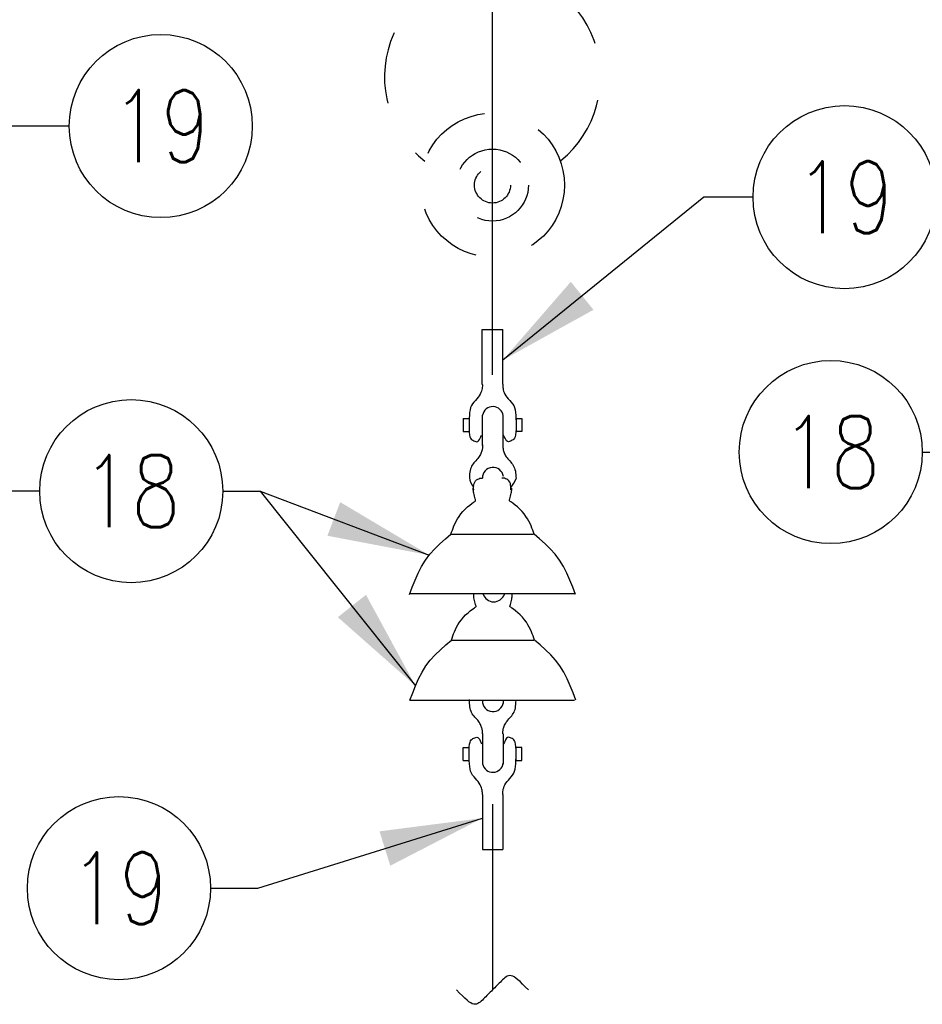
# Model space of a CAD drawing. Extents: x 0 to 7.1, y 0 to 9.85.
# Tile 4 of 7: x 1.2 to 2.77, y 7.04 to 8.75. Entities that reach past the tile are written whole.
import ezdxf
from ezdxf.enums import TextEntityAlignment as Align

# ---------------------------------------------------------------- set-up
doc = ezdxf.new("R2010")
doc.units = 0
doc.header["$MEASUREMENT"] = 0
doc.linetypes.add('HIDDEN2', pattern=[0.1875, 0.125, -0.0625])
doc.layers.get('0').update_dxf_attribs({"color": 2, "linetype": 'CONTINUOUS'})
doc.layers.add('E-DETL', color=2, linetype='CONTINUOUS')
doc.layers.add('E-DETL-TEXT', color=3, linetype='CONTINUOUS')
doc.styles.add('ROMANS', font='ROMANS.SHX', dxfattribs={"width": 0.8})

# ---------------------------------------------------------------- blocks, each defined once
blk = doc.blocks.new('BREAK')
blk.add_lwpolyline([(0, 0.0625), (-0.0055, 0.057), (-0.0103, 0.0521), (-0.0144, 0.0479), (-0.0177, 0.0441), (-0.0205, 0.0408), (-0.0225, 0.0378), (-0.0239, 0.0351), (-0.0247, 0.0326), (-0.0249, 0.0302), (-0.0246, 0.0279), (-0.0238, 0.0257), (-0.0226, 0.0236), (-0.0211, 0.0216), (-0.0194, 0.0196), (-0.0176, 0.0176), (-0.0156, 0.0156), (-0.0137, 0.0137), (-0.0117, 0.0117), (-0.0098, 0.0098), (-0.0078, 0.0078), (-0.0059, 0.0059), (-0.0039, 0.0039), (-0.002, 0.002), (0, 0), (0.002, -0.002), (0.0039, -0.0039), (0.0059, -0.0059), (0.0078, -0.0078), (0.0098, -0.0098), (0.0117, -0.0117), (0.0137, -0.0137), (0.0156, -0.0156), (0.0176, -0.0176), (0.0194, -0.0196), (0.0211, -0.0216), (0.0226, -0.0236), (0.0238, -0.0257), (0.0246, -0.0279), (0.0249, -0.0302), (0.0247, -0.0326), (0.0239, -0.0351), (0.0225, -0.0378), (0.0205, -0.0408), (0.0177, -0.0441), (0.0144, -0.0479), (0.0103, -0.0521), (0.0055, -0.057), (0, -0.0625)])

msp = doc.modelspace()

# ---------------------------------------------------------------- linework, layer by layer
at = {"layer": 'E-DETL'}
for p, q in [((2.0227, 8.1311), (2.0227, 9.428)), ((2.0227, 7.3858), (2.0227, 7.0631))]:
    msp.add_line(p, q, dxfattribs=at)
at = {"layer": 'E-DETL', "color": 4}
for p, q in [((2.005, 8.1148), (2.005, 8.2098)), ((2.005, 8.2098), (2.0407, 8.2098)), ((2.0407, 8.1148), (2.0407, 8.2098)), ((2.0043, 8.1051), (2.0036, 8.1027)), ((2.0047, 8.1073), (2.0043, 8.1051)), ((2.005, 8.1093), (2.0047, 8.1073)), ((2.005, 8.1148), (2.0051, 8.113)), ((2.0051, 8.1112), (2.005, 8.1093)), ((2.0051, 8.113), (2.0051, 8.1112)), ((2.0407, 8.1148), (2.0406, 8.113)), ((2.0406, 8.113), (2.0406, 8.1112)), ((2.0406, 8.1112), (2.0407, 8.1093)), ((2.0407, 8.1093), (2.041, 8.1073)), ((2.041, 8.1073), (2.0414, 8.1051)), ((2.0414, 8.1051), (2.0421, 8.1027)), ((1.9955, 8.0894), (1.993, 8.0867)), ((1.9978, 8.0921), (1.9955, 8.0894)), ((1.9997, 8.0948), (1.9978, 8.0921)), ((2.0013, 8.0975), (1.9997, 8.0948)), ((2.0026, 8.1002), (2.0013, 8.0975)), ((2.0036, 8.1027), (2.0026, 8.1002)), ((2.0421, 8.1027), (2.0431, 8.1002)), ((2.0431, 8.1002), (2.0444, 8.0975)), ((2.0444, 8.0975), (2.046, 8.0948)), ((2.046, 8.0948), (2.0479, 8.0921)), ((2.0479, 8.0921), (2.0502, 8.0894)), ((2.0502, 8.0894), (2.0527, 8.0867)), ((1.9837, 8.0703), (1.983, 8.066)), ((1.9847, 8.0742), (1.9837, 8.0703)), ((1.9862, 8.0777), (1.9847, 8.0742)), ((1.9882, 8.0809), (1.9862, 8.0777)), ((1.9905, 8.0839), (1.9882, 8.0809)), ((1.993, 8.0867), (1.9905, 8.0839)), ((2.0527, 8.0867), (2.0552, 8.0839)), ((2.0552, 8.0839), (2.0575, 8.0809)), ((2.0575, 8.0809), (2.0595, 8.0777)), ((2.0595, 8.0777), (2.061, 8.0742)), ((2.061, 8.0742), (2.062, 8.0703)), ((2.062, 8.0703), (2.0627, 8.066)), ((1.972, 8.0553), (1.982, 8.0553)), ((1.972, 8.0553), (1.972, 8.0327)), ((1.982, 8.0553), (1.982, 8.0327)), ((1.9823, 8.0557), (1.9821, 8.0497)), ((1.9826, 8.0611), (1.9823, 8.0557)), ((1.983, 8.066), (1.9826, 8.0611)), ((2.0054, 8.0086), (2.0054, 8.0611)), ((2.0411, 8.0092), (2.0411, 8.0617)), ((2.0627, 8.066), (2.0631, 8.0611)), ((2.0631, 8.0611), (2.0634, 8.0557)), ((2.0634, 8.0557), (2.0636, 8.0497)), ((2.0638, 8.0555), (2.0736, 8.0555)), ((2.0638, 8.0555), (2.0638, 8.0327)), ((2.0736, 8.0555), (2.0736, 8.0327)), ((1.9821, 8.0497), (1.982, 8.0433)), ((1.982, 8.0433), (1.9821, 8.0372)), ((1.9821, 8.0372), (1.9824, 8.0315)), ((2.0636, 8.0372), (2.0633, 8.0315)), ((2.0636, 8.0497), (2.0637, 8.0433)), ((2.0637, 8.0433), (2.0636, 8.0372)), ((1.972, 8.0327), (1.982, 8.0327)), ((1.9824, 8.0315), (1.9829, 8.0269)), ((1.9829, 8.0269), (1.9836, 8.0235)), ((1.9836, 8.0235), (1.9846, 8.0211)), ((1.9846, 8.0211), (1.9858, 8.0195)), ((1.9858, 8.0195), (1.9872, 8.0184)), ((1.9872, 8.0184), (1.9887, 8.0176)), ((1.9985, 8.0168), (1.9999, 8.0187)), ((1.9999, 8.0187), (2.0012, 8.021)), ((2.0012, 8.021), (2.0025, 8.0237)), ((2.0025, 8.0237), (2.0037, 8.0265)), ((2.0432, 8.0237), (2.042, 8.0265)), ((2.0445, 8.021), (2.0432, 8.0237)), ((2.0458, 8.0187), (2.0445, 8.021)), ((2.0472, 8.0168), (2.0458, 8.0187)), ((2.0585, 8.0184), (2.057, 8.0176)), ((2.0599, 8.0195), (2.0585, 8.0184)), ((2.0611, 8.0211), (2.0599, 8.0195)), ((2.0621, 8.0235), (2.0611, 8.0211)), ((2.0628, 8.0269), (2.0621, 8.0235)), ((2.0633, 8.0315), (2.0628, 8.0269)), ((2.0736, 8.0327), (2.0638, 8.0327)), ((1.9887, 8.0176), (1.9903, 8.0166)), ((1.9903, 8.0166), (1.992, 8.0158)), ((1.992, 8.0158), (1.9937, 8.0152)), ((1.9937, 8.0152), (1.9954, 8.0151)), ((1.9954, 8.0151), (1.997, 8.0156)), ((1.997, 8.0156), (1.9985, 8.0168)), ((2.0049, 8.0021), (2.0047, 8.0007)), ((2.0051, 8.0035), (2.0049, 8.0021)), ((2.0052, 8.0048), (2.0051, 8.0035)), ((2.0052, 8.0095), (2.0052, 8.0083)), ((2.0052, 8.0083), (2.0053, 8.0072)), ((2.0053, 8.006), (2.0052, 8.0048)), ((2.0053, 8.0072), (2.0053, 8.006)), ((2.0409, 8.0095), (2.0408, 8.0083)), ((2.0408, 8.0083), (2.0408, 8.0071)), ((2.0408, 8.0071), (2.0408, 8.0059)), ((2.0408, 8.0059), (2.0409, 8.0047)), ((2.0409, 8.0047), (2.041, 8.0034)), ((2.041, 8.0034), (2.0412, 8.002)), ((2.0412, 8.002), (2.0414, 8.0006)), ((2.0487, 8.0156), (2.0472, 8.0168)), ((2.0503, 8.0151), (2.0487, 8.0156)), ((2.052, 8.0152), (2.0503, 8.0151)), ((2.0537, 8.0158), (2.052, 8.0152)), ((2.0554, 8.0166), (2.0537, 8.0158)), ((2.057, 8.0176), (2.0554, 8.0166)), ((1.997, 7.9856), (1.9954, 7.9839)), ((1.9984, 7.9874), (1.997, 7.9856)), ((1.9997, 7.9891), (1.9984, 7.9874)), ((2.0008, 7.9909), (1.9997, 7.9891)), ((2.0018, 7.9927), (2.0008, 7.9909)), ((2.0026, 7.9944), (2.0018, 7.9927)), ((2.0033, 7.9961), (2.0026, 7.9944)), ((2.0039, 7.9977), (2.0033, 7.9961)), ((2.0043, 7.9993), (2.0039, 7.9977)), ((2.0047, 8.0007), (2.0043, 7.9993)), ((2.0414, 8.0006), (2.0418, 7.9991)), ((2.0418, 7.9991), (2.0423, 7.9975)), ((2.0423, 7.9975), (2.0429, 7.9958)), ((2.0429, 7.9958), (2.0436, 7.9941)), ((2.0436, 7.9941), (2.0445, 7.9924)), ((2.0445, 7.9924), (2.0455, 7.9906)), ((2.0455, 7.9906), (2.0467, 7.9888)), ((2.0467, 7.9888), (2.048, 7.987)), ((2.048, 7.987), (2.0495, 7.9852)), ((2.0495, 7.9852), (2.0511, 7.9834)), ((1.9845, 7.9677), (1.9839, 7.9651)), ((1.9854, 7.9701), (1.9845, 7.9677)), ((1.9865, 7.9724), (1.9854, 7.9701)), ((1.9877, 7.9745), (1.9865, 7.9724)), ((1.989, 7.9765), (1.9877, 7.9745)), ((1.9905, 7.9784), (1.989, 7.9765)), ((1.9921, 7.9803), (1.9905, 7.9784)), ((1.9938, 7.9821), (1.9921, 7.9803)), ((1.9954, 7.9839), (1.9938, 7.9821)), ((2.0511, 7.9834), (2.0528, 7.9816)), ((2.0528, 7.9816), (2.0544, 7.9797)), ((2.0544, 7.9797), (2.056, 7.9778)), ((2.056, 7.9778), (2.0575, 7.9758)), ((2.0575, 7.9758), (2.0588, 7.9737)), ((2.0588, 7.9737), (2.06, 7.9715)), ((2.06, 7.9715), (2.061, 7.9692)), ((2.061, 7.9692), (2.0618, 7.9667)), ((1.9828, 7.9562), (1.9826, 7.9527)), ((1.983, 7.9594), (1.9828, 7.9562)), ((1.9834, 7.9624), (1.983, 7.9594)), ((1.9839, 7.9651), (1.9834, 7.9624)), ((1.997, 7.9498), (1.999, 7.9508)), ((1.999, 7.9508), (2.0007, 7.9515)), ((2.0007, 7.9515), (2.0021, 7.9518)), ((2.0021, 7.9518), (2.0032, 7.952)), ((2.0032, 7.952), (2.004, 7.9519)), ((2.004, 7.9519), (2.0047, 7.9518)), ((2.0047, 7.9518), (2.0053, 7.9515)), ((2.0398, 7.9518), (2.0392, 7.9515)), ((2.0405, 7.9519), (2.0398, 7.9518)), ((2.0413, 7.952), (2.0405, 7.9519)), ((2.0424, 7.9518), (2.0413, 7.952)), ((2.0438, 7.9515), (2.0424, 7.9518)), ((2.0455, 7.9508), (2.0438, 7.9515)), ((2.0474, 7.9498), (2.0455, 7.9508)), ((2.0618, 7.9667), (2.0624, 7.964)), ((2.0624, 7.964), (2.0629, 7.9611)), ((2.0629, 7.9611), (2.0632, 7.958)), ((2.0632, 7.958), (2.0634, 7.9546)), ((2.0634, 7.9546), (2.0636, 7.951)), ((1.9893, 7.9327), (1.9893, 7.9342)), ((1.99, 7.9372), (1.9903, 7.94)), ((1.99, 7.9343), (1.99, 7.9372)), ((1.9901, 7.9312), (1.99, 7.9343)), ((1.9903, 7.94), (1.9908, 7.9426)), ((1.9908, 7.9426), (1.9918, 7.945)), ((1.9918, 7.945), (1.9933, 7.9469)), ((1.9933, 7.9469), (1.9951, 7.9486)), ((1.9951, 7.9486), (1.997, 7.9498)), ((2.0494, 7.9486), (2.0474, 7.9498)), ((2.0512, 7.9469), (2.0494, 7.9486)), ((2.0527, 7.945), (2.0512, 7.9469)), ((2.0537, 7.9426), (2.0527, 7.945)), ((2.0542, 7.94), (2.0537, 7.9426)), ((2.0545, 7.9372), (2.0542, 7.94)), ((2.0544, 7.9312), (2.0545, 7.9343)), ((2.0545, 7.9343), (2.0545, 7.9372)), ((2.0561, 7.9327), (2.0562, 7.9342)), ((1.9894, 7.9312), (1.9893, 7.9327)), ((1.9895, 7.9295), (1.9894, 7.9312)), ((1.9898, 7.9277), (1.9895, 7.9295)), ((1.9901, 7.9255), (1.9898, 7.9277)), ((1.9906, 7.9231), (1.9901, 7.9255)), ((1.9912, 7.9206), (1.9906, 7.9231)), ((1.9918, 7.9182), (1.9912, 7.9206)), ((1.9925, 7.916), (1.9918, 7.9182)), ((1.993, 7.9144), (1.9925, 7.916)), ((2.0525, 7.9144), (2.053, 7.916)), ((2.053, 7.916), (2.0536, 7.9182)), ((2.0536, 7.9182), (2.0542, 7.9206)), ((2.0542, 7.9206), (2.0548, 7.9231)), ((2.0548, 7.9231), (2.0553, 7.9255)), ((2.0553, 7.9255), (2.0557, 7.9277)), ((2.0557, 7.9277), (2.0559, 7.9295)), ((2.0559, 7.9295), (2.0561, 7.9312)), ((2.0561, 7.9312), (2.0561, 7.9327)), ((1.9753, 7.898), (1.9795, 7.9018)), ((1.9795, 7.9018), (1.9835, 7.9051)), ((1.9835, 7.9051), (1.9871, 7.9079)), ((1.9871, 7.9079), (1.9899, 7.91)), ((1.9899, 7.91), (1.9919, 7.9113)), ((1.9919, 7.9113), (1.993, 7.9121)), ((1.9933, 7.9133), (1.993, 7.9144)), ((1.993, 7.9121), (1.9934, 7.9127)), ((1.9934, 7.9127), (1.9933, 7.9133)), ((2.0521, 7.9133), (2.0525, 7.9144)), ((2.0521, 7.9127), (2.0521, 7.9133)), ((2.0525, 7.9121), (2.0521, 7.9127)), ((2.0536, 7.9113), (2.0525, 7.9121)), ((2.0555, 7.91), (2.0536, 7.9113)), ((2.0584, 7.9079), (2.0555, 7.91)), ((2.062, 7.9051), (2.0584, 7.9079)), ((2.066, 7.9018), (2.062, 7.9051)), ((2.0701, 7.898), (2.066, 7.9018)), ((1.962, 7.8811), (1.9647, 7.8854)), ((1.9647, 7.8854), (1.9678, 7.8897)), ((1.9678, 7.8897), (1.9714, 7.8939)), ((1.9714, 7.8939), (1.9753, 7.898)), ((2.0741, 7.8939), (2.0701, 7.898)), ((2.0776, 7.8897), (2.0741, 7.8939)), ((2.0807, 7.8854), (2.0776, 7.8897)), ((2.0835, 7.8811), (2.0807, 7.8854)), ((1.953, 7.8614), (1.9543, 7.8651)), ((1.9543, 7.8651), (1.9558, 7.8688)), ((1.9558, 7.8688), (1.9576, 7.8728)), ((1.9576, 7.8728), (1.9596, 7.8769)), ((1.9596, 7.8769), (1.962, 7.8811)), ((2.0858, 7.8769), (2.0835, 7.8811)), ((2.0879, 7.8728), (2.0858, 7.8769)), ((2.0896, 7.8688), (2.0879, 7.8728)), ((2.0911, 7.8651), (2.0896, 7.8688)), ((2.0925, 7.8614), (2.0911, 7.8651)), ((1.9409, 7.8461), (1.9506, 7.8544)), ((1.9506, 7.8544), (1.9517, 7.8579)), ((1.9506, 7.8544), (2.0939, 7.8544)), ((1.9517, 7.8579), (1.953, 7.8614)), ((2.0937, 7.8579), (2.0925, 7.8614)), ((2.0949, 7.8544), (2.0937, 7.8579)), ((2.1045, 7.8461), (2.0949, 7.8544)), ((1.9224, 7.8289), (1.9315, 7.8377)), ((1.9315, 7.8377), (1.9409, 7.8461)), ((2.114, 7.8377), (2.1045, 7.8461)), ((2.123, 7.8289), (2.114, 7.8377)), ((1.9063, 7.8095), (1.914, 7.8195)), ((1.914, 7.8195), (1.9224, 7.8289)), ((2.1315, 7.8195), (2.123, 7.8289)), ((2.1392, 7.8095), (2.1315, 7.8195)), ((1.8936, 7.787), (1.8996, 7.7986)), ((1.8996, 7.7986), (1.9063, 7.8095)), ((2.1459, 7.7986), (2.1392, 7.8095)), ((2.1518, 7.787), (2.1459, 7.7986)), ((1.8883, 7.7749), (1.8936, 7.787)), ((2.1571, 7.7749), (2.1518, 7.787)), ((1.8786, 7.7498), (1.8834, 7.7624)), ((1.8834, 7.7624), (1.8883, 7.7749)), ((2.1621, 7.7624), (2.1571, 7.7749)), ((2.1668, 7.7498), (2.1621, 7.7624)), ((1.8794, 7.7513), (2.1649, 7.7513)), ((1.9901, 7.749), (1.99, 7.7505)), ((1.9901, 7.7474), (1.9901, 7.749)), ((1.9903, 7.7458), (1.9901, 7.7474)), ((1.9905, 7.7439), (1.9903, 7.7458)), ((2.0564, 7.7439), (2.0567, 7.7458)), ((2.0567, 7.7458), (2.0568, 7.7474)), ((2.0568, 7.7474), (2.0569, 7.749)), ((2.0569, 7.749), (2.0569, 7.7505)), ((1.9908, 7.7418), (1.9905, 7.7439)), ((1.9913, 7.7394), (1.9908, 7.7418)), ((1.9919, 7.7368), (1.9913, 7.7394)), ((1.9926, 7.7344), (1.9919, 7.7368)), ((1.9932, 7.7323), (1.9926, 7.7344)), ((1.9926, 7.7276), (1.9937, 7.7283)), ((1.9937, 7.7306), (1.9932, 7.7323)), ((1.9941, 7.7296), (1.9937, 7.7306)), ((1.9937, 7.7283), (1.9941, 7.7289)), ((1.9941, 7.7289), (1.9941, 7.7296)), ((2.0528, 7.7296), (2.0532, 7.7306)), ((2.0528, 7.7289), (2.0528, 7.7296)), ((2.0532, 7.7283), (2.0528, 7.7289)), ((2.0532, 7.7306), (2.0537, 7.7323)), ((2.0543, 7.7276), (2.0532, 7.7283)), ((2.0537, 7.7323), (2.0544, 7.7344)), ((2.0544, 7.7344), (2.055, 7.7368)), ((2.055, 7.7368), (2.0556, 7.7394)), ((2.0556, 7.7394), (2.0561, 7.7418)), ((2.0561, 7.7418), (2.0564, 7.7439)), ((1.9721, 7.7102), (1.9761, 7.7142)), ((1.9761, 7.7142), (1.9802, 7.718)), ((1.9802, 7.718), (1.9842, 7.7213)), ((1.9842, 7.7213), (1.9878, 7.7241)), ((1.9878, 7.7241), (1.9907, 7.7262)), ((1.9907, 7.7262), (1.9926, 7.7276)), ((2.0563, 7.7262), (2.0543, 7.7276)), ((2.0591, 7.7241), (2.0563, 7.7262)), ((2.0627, 7.7213), (2.0591, 7.7241)), ((2.0667, 7.718), (2.0627, 7.7213)), ((2.0708, 7.7142), (2.0667, 7.718)), ((2.0748, 7.7102), (2.0708, 7.7142)), ((1.9604, 7.6931), (1.9627, 7.6973)), ((1.9627, 7.6973), (1.9654, 7.7016)), ((1.9654, 7.7016), (1.9686, 7.7059)), ((1.9686, 7.7059), (1.9721, 7.7102)), ((2.0784, 7.7059), (2.0748, 7.7102)), ((2.0815, 7.7016), (2.0784, 7.7059)), ((2.0842, 7.6973), (2.0815, 7.7016)), ((2.0866, 7.6931), (2.0842, 7.6973)), ((1.9525, 7.6741), (1.9537, 7.6777)), ((1.9537, 7.6777), (1.955, 7.6813)), ((1.955, 7.6813), (1.9566, 7.6851)), ((1.9566, 7.6851), (1.9583, 7.689)), ((1.9583, 7.689), (1.9604, 7.6931)), ((2.0886, 7.689), (2.0866, 7.6931)), ((2.0904, 7.6851), (2.0886, 7.689)), ((2.0919, 7.6813), (2.0904, 7.6851)), ((2.0932, 7.6777), (2.0919, 7.6813)), ((2.0945, 7.6741), (2.0932, 7.6777)), ((1.9322, 7.6539), (1.9417, 7.6624)), ((1.9417, 7.6624), (1.9513, 7.6706)), ((1.9513, 7.6706), (1.9525, 7.6741)), ((1.9513, 7.6706), (2.0947, 7.6706)), ((2.0956, 7.6706), (2.0945, 7.6741)), ((2.1053, 7.6624), (2.0956, 7.6706)), ((2.1147, 7.6539), (2.1053, 7.6624)), ((1.9147, 7.6358), (1.9232, 7.6451)), ((1.9232, 7.6451), (1.9322, 7.6539)), ((2.1238, 7.6451), (2.1147, 7.6539)), ((2.1322, 7.6358), (2.1238, 7.6451)), ((1.9003, 7.6148), (1.907, 7.6257)), ((1.907, 7.6257), (1.9147, 7.6358)), ((2.1399, 7.6257), (2.1322, 7.6358)), ((2.1466, 7.6148), (2.1399, 7.6257)), ((1.8944, 7.6032), (1.9003, 7.6148)), ((2.1526, 7.6032), (2.1466, 7.6148)), ((1.8841, 7.5787), (1.889, 7.5911)), ((1.889, 7.5911), (1.8944, 7.6032)), ((2.1579, 7.5911), (2.1526, 7.6032)), ((2.1628, 7.5787), (2.1579, 7.5911)), ((1.8794, 7.566), (1.8841, 7.5787)), ((2.1676, 7.566), (2.1628, 7.5787)), ((1.8794, 7.566), (2.1649, 7.566)), ((1.9825, 7.5669), (1.9825, 7.5676)), ((1.9826, 7.5662), (1.9825, 7.5669)), ((1.9826, 7.5655), (1.9826, 7.5662)), ((1.9826, 7.5649), (1.9826, 7.5655)), ((1.9826, 7.5642), (1.9826, 7.5649)), ((1.9828, 7.5607), (1.9826, 7.5642)), ((1.9831, 7.5575), (1.9828, 7.5607)), ((1.9834, 7.5546), (1.9831, 7.5575)), ((2.0413, 7.567), (2.0413, 7.5605)), ((2.0629, 7.5558), (2.0632, 7.5589)), ((2.0632, 7.5589), (2.0635, 7.5623)), ((2.0635, 7.5623), (2.0636, 7.5659)), ((1.9839, 7.5518), (1.9834, 7.5546)), ((1.9846, 7.5492), (1.9839, 7.5518)), ((1.9855, 7.5468), (1.9846, 7.5492)), ((1.9865, 7.5446), (1.9855, 7.5468)), ((1.9877, 7.5425), (1.9865, 7.5446)), ((1.9891, 7.5404), (1.9877, 7.5425)), ((1.9906, 7.5385), (1.9891, 7.5404)), ((2.0561, 7.5391), (2.0576, 7.5411)), ((2.0576, 7.5411), (2.0589, 7.5432)), ((2.0589, 7.5432), (2.0601, 7.5454)), ((2.0601, 7.5454), (2.0611, 7.5477)), ((2.0611, 7.5477), (2.0619, 7.5502)), ((2.0619, 7.5502), (2.0625, 7.5529)), ((2.0625, 7.5529), (2.0629, 7.5558)), ((1.9922, 7.5367), (1.9906, 7.5385)), ((1.9938, 7.5349), (1.9922, 7.5367)), ((1.9955, 7.5331), (1.9938, 7.5349)), ((1.997, 7.5313), (1.9955, 7.5331)), ((1.9985, 7.5296), (1.997, 7.5313)), ((1.9997, 7.5278), (1.9985, 7.5296)), ((2.0009, 7.526), (1.9997, 7.5278)), ((2.0018, 7.5242), (2.0009, 7.526)), ((2.0027, 7.5225), (2.0018, 7.5242)), ((2.043, 7.5211), (2.0437, 7.5228)), ((2.0437, 7.5228), (2.0445, 7.5246)), ((2.0445, 7.5246), (2.0456, 7.5264)), ((2.0456, 7.5264), (2.0467, 7.5282)), ((2.0467, 7.5282), (2.0481, 7.53)), ((2.0481, 7.53), (2.0496, 7.5318)), ((2.0496, 7.5318), (2.0512, 7.5336)), ((2.0512, 7.5336), (2.0528, 7.5354)), ((2.0528, 7.5354), (2.0545, 7.5372)), ((2.0545, 7.5372), (2.0561, 7.5391)), ((2.0033, 7.5208), (2.0027, 7.5225)), ((2.0039, 7.5192), (2.0033, 7.5208)), ((2.0044, 7.5177), (2.0039, 7.5192)), ((2.0047, 7.5162), (2.0044, 7.5177)), ((2.005, 7.5148), (2.0047, 7.5162)), ((2.0052, 7.5134), (2.005, 7.5148)), ((2.0053, 7.5122), (2.0052, 7.5134)), ((2.0053, 7.511), (2.0053, 7.5122)), ((2.0053, 7.5098), (2.0053, 7.511)), ((2.0053, 7.5086), (2.0053, 7.5098)), ((2.0053, 7.5075), (2.0053, 7.5086)), ((2.0054, 7.5083), (2.0054, 7.4558)), ((2.0409, 7.5123), (2.041, 7.5136)), ((2.0409, 7.511), (2.0409, 7.5123)), ((2.0409, 7.5098), (2.0409, 7.511)), ((2.0409, 7.5086), (2.0409, 7.5098)), ((2.0409, 7.5075), (2.0409, 7.5086)), ((2.041, 7.5136), (2.0412, 7.5149)), ((2.0411, 7.5077), (2.0411, 7.4552)), ((2.0412, 7.5149), (2.0415, 7.5164)), ((2.0415, 7.5164), (2.0419, 7.5179)), ((2.0419, 7.5179), (2.0424, 7.5195)), ((2.0424, 7.5195), (2.043, 7.5211)), ((1.9824, 7.4854), (1.9829, 7.4901)), ((1.9829, 7.4901), (1.9837, 7.4935)), ((1.9837, 7.4935), (1.9847, 7.4958)), ((1.9847, 7.4958), (1.9859, 7.4974)), ((1.9859, 7.4974), (1.9872, 7.4985)), ((1.9872, 7.4985), (1.9888, 7.4994)), ((1.9888, 7.4994), (1.9904, 7.5003)), ((1.9904, 7.5003), (1.9921, 7.5011)), ((1.9921, 7.5011), (1.9938, 7.5017)), ((1.9938, 7.5017), (1.9955, 7.5019)), ((1.9955, 7.5019), (1.9971, 7.5014)), ((1.9971, 7.5014), (1.9986, 7.5002)), ((1.9986, 7.5002), (2, 7.4983)), ((2, 7.4983), (2.0013, 7.4959)), ((2.0013, 7.4959), (2.0025, 7.4932)), ((2.0025, 7.4932), (2.0038, 7.4904)), ((2.0433, 7.4932), (2.042, 7.4904)), ((2.0445, 7.4959), (2.0433, 7.4932)), ((2.0458, 7.4983), (2.0445, 7.4959)), ((2.0472, 7.5002), (2.0458, 7.4983)), ((2.0487, 7.5014), (2.0472, 7.5002)), ((2.0503, 7.5019), (2.0487, 7.5014)), ((2.052, 7.5017), (2.0503, 7.5019)), ((2.0537, 7.5011), (2.052, 7.5017)), ((2.0554, 7.5003), (2.0537, 7.5011)), ((2.0571, 7.4994), (2.0554, 7.5003)), ((2.0586, 7.4985), (2.0571, 7.4994)), ((2.06, 7.4974), (2.0586, 7.4985)), ((2.0612, 7.4958), (2.06, 7.4974)), ((2.0622, 7.4935), (2.0612, 7.4958)), ((2.0629, 7.4901), (2.0622, 7.4935)), ((2.0634, 7.4854), (2.0629, 7.4901)), ((1.972, 7.4616), (1.972, 7.4843)), ((1.972, 7.4843), (1.982, 7.4843)), ((1.982, 7.4616), (1.982, 7.4843)), ((1.9821, 7.4736), (1.9822, 7.4798)), ((1.9822, 7.4673), (1.9821, 7.4736)), ((1.9822, 7.4798), (1.9824, 7.4854)), ((2.0637, 7.4798), (2.0634, 7.4854)), ((2.0636, 7.4673), (2.0637, 7.4736)), ((2.0637, 7.4736), (2.0637, 7.4798)), ((2.0736, 7.4843), (2.0638, 7.4843)), ((2.0638, 7.4615), (2.0638, 7.4843)), ((2.0736, 7.4615), (2.0736, 7.4843)), ((1.972, 7.4616), (1.982, 7.4616)), ((1.9824, 7.4612), (1.9822, 7.4673)), ((1.9826, 7.4558), (1.9824, 7.4612)), ((1.9831, 7.4509), (1.9826, 7.4558)), ((2.0628, 7.4509), (2.0632, 7.4558)), ((2.0632, 7.4558), (2.0635, 7.4612)), ((2.0635, 7.4612), (2.0636, 7.4673)), ((2.0638, 7.4615), (2.0736, 7.4615)), ((1.9837, 7.4466), (1.9831, 7.4509)), ((1.9848, 7.4427), (1.9837, 7.4466)), ((1.9863, 7.4392), (1.9848, 7.4427)), ((1.9882, 7.436), (1.9863, 7.4392)), ((2.0576, 7.436), (2.0596, 7.4392)), ((2.0596, 7.4392), (2.061, 7.4427)), ((2.061, 7.4427), (2.0621, 7.4466)), ((2.0621, 7.4466), (2.0628, 7.4509)), ((1.9906, 7.4331), (1.9882, 7.436)), ((1.9931, 7.4302), (1.9906, 7.4331)), ((1.9955, 7.4275), (1.9931, 7.4302)), ((1.9978, 7.4248), (1.9955, 7.4275)), ((1.9998, 7.4221), (1.9978, 7.4248)), ((2.0014, 7.4194), (1.9998, 7.4221)), ((2.0444, 7.4194), (2.046, 7.4221)), ((2.046, 7.4221), (2.048, 7.4248)), ((2.048, 7.4248), (2.0503, 7.4275)), ((2.0503, 7.4275), (2.0528, 7.4302)), ((2.0528, 7.4302), (2.0553, 7.4331)), ((2.0553, 7.4331), (2.0576, 7.436)), ((2.0027, 7.4168), (2.0014, 7.4194)), ((2.0036, 7.4142), (2.0027, 7.4168)), ((2.0043, 7.4118), (2.0036, 7.4142)), ((2.0048, 7.4097), (2.0043, 7.4118)), ((2.005, 7.4076), (2.0048, 7.4097)), ((2.0051, 7.4057), (2.005, 7.4076)), ((2.0051, 7.4039), (2.0051, 7.4057)), ((2.0051, 7.4022), (2.0051, 7.4039)), ((2.0407, 7.4057), (2.0408, 7.4076)), ((2.0407, 7.4039), (2.0407, 7.4057)), ((2.0408, 7.4022), (2.0407, 7.4039)), ((2.0408, 7.4076), (2.041, 7.4097)), ((2.041, 7.4097), (2.0415, 7.4118)), ((2.0415, 7.4118), (2.0422, 7.4142)), ((2.0422, 7.4142), (2.0432, 7.4168)), ((2.0432, 7.4168), (2.0444, 7.4194)), ((2.0051, 7.4022), (2.0051, 7.3071)), ((2.0408, 7.4022), (2.0408, 7.3071)), ((2.0051, 7.3071), (2.0408, 7.3071))]:
    msp.add_line(p, q, dxfattribs=at)
at = {"layer": 'E-DETL', "linetype": 'HIDDEN2'}
for radius in [0.125, 0.0625, 0.0312]:
    msp.add_circle((2.0227, 8.4606), radius, dxfattribs=at)
msp.add_arc((2.0227, 8.6481), 0.1875, 309.3746, 231.2276, dxfattribs=at)
at = {"layer": 'E-DETL', "color": 4}
for centre, radius, start, end in [((2.0233, 8.0577), 0.0182, 7.0508, 169.1888), ((2.0235, 7.9524), 0.0182, 7.0508, 182.7504), ((2.0202, 7.9592), 0.0382, 189.7226, 217.7241), ((2.0169, 7.9674), 0.0495, 320.5394, 340.6595), ((2.0249, 7.7565), 0.0195, 197.9562, 341.3969), ((2.0235, 7.5645), 0.0182, 177.2493, 352.9489), ((2.0234, 7.4592), 0.0182, 190.8109, 352.9489)]:
    msp.add_arc(centre, radius, start, end, dxfattribs=at)
at = {"layer": 'E-DETL-TEXT'}
for p, q in [((1.2876, 8.5631), (1.1562, 8.5631)), ((2.3896, 8.4396), (2.0407, 8.1568)), ((2.4752, 8.4396), (2.3896, 8.4396)), ((2.7692, 7.997), (2.8468, 7.997)), ((1.2363, 7.9292), (1.1882, 7.9292)), ((1.5543, 7.9292), (1.6195, 7.9292)), ((1.6195, 7.9292), (1.889, 7.5911)), ((1.6195, 7.9292), (1.9129, 7.8181)), ((1.6153, 7.2398), (2.0051, 7.3614)), ((1.533, 7.2398), (1.6153, 7.2398))]:
    msp.add_line(p, q, dxfattribs=at)
for centre in [(1.4466, 8.5631), (2.6342, 8.4396), (2.6102, 7.997), (1.3953, 7.9292), (1.374, 7.2398)]:
    msp.add_circle(centre, 0.159, dxfattribs=at)
for points in [[(2.1981, 8.2441), (2.0407, 8.1568), (2.1587, 8.2927)], [(1.7582, 7.9101), (1.9129, 7.8181), (1.736, 7.8517)], [(1.803, 7.7492), (1.889, 7.5911), (1.7541, 7.7103)], [(1.8265, 7.3385), (2.0051, 7.3614), (1.8452, 7.2788)]]:
    msp.add_solid(points, dxfattribs=at)

# ---------------------------------------------------------------- block references
at = {"layer": 'E-DETL', "rotation": 270}
msp.add_blockref('BREAK', (2.0227, 7.0631), dxfattribs=at)

# ---------------------------------------------------------------- texts
at = {"layer": 'E-DETL-TEXT', "style": 'ROMANS', "width": 0.8}
for s, p in [('19', (1.4466, 8.5631)), ('19', (2.6342, 8.4396)), ('18', (2.6102, 7.997)), ('18', (1.3953, 7.9292)), ('19', (1.374, 7.2398))]:
    msp.add_text(s, height=0.125, dxfattribs=at).set_placement(p, align=Align.MIDDLE)

doc.saveas('drawing.dxf')
